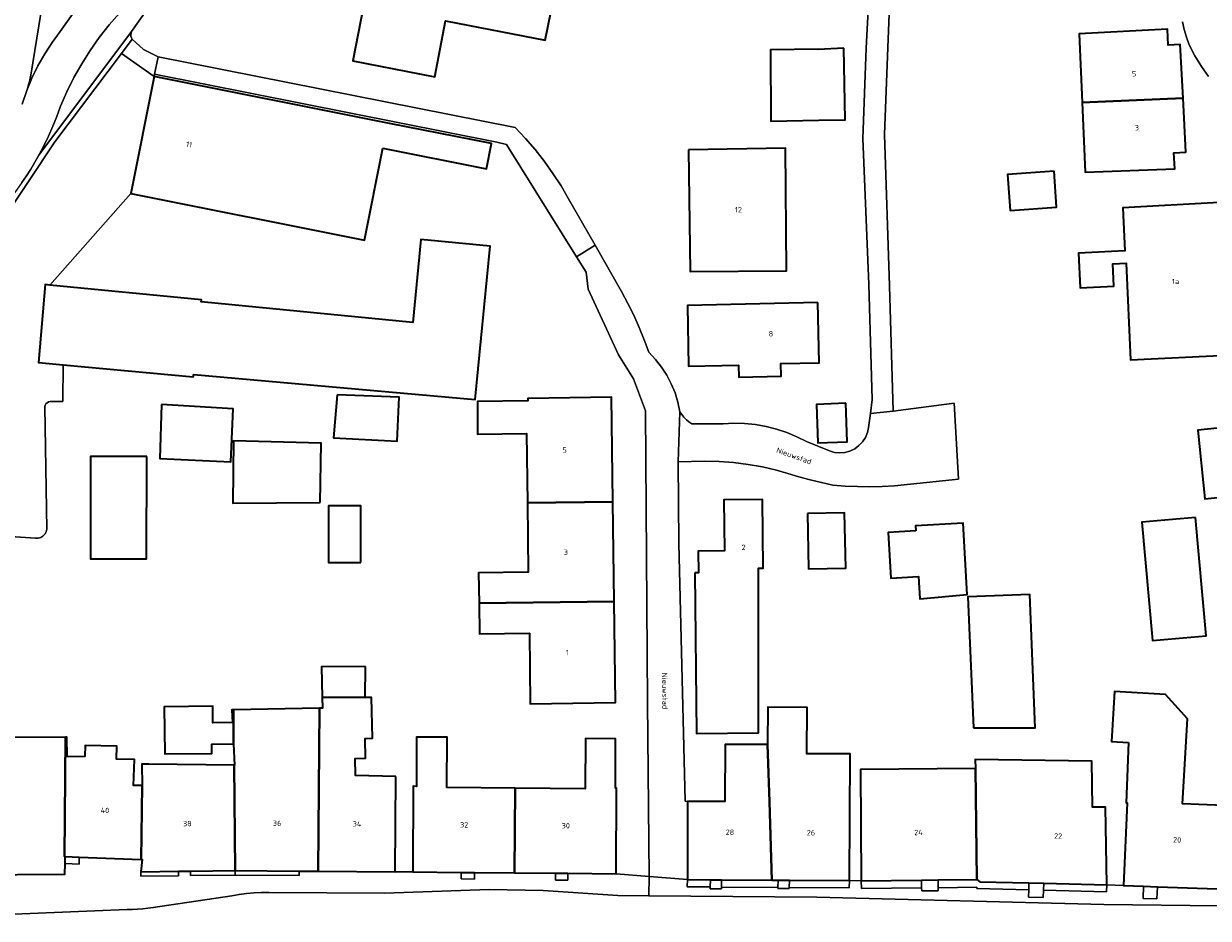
# Model space of a CAD drawing. Header units: metres. Extents: x 229229 to 231729, y 593167 to 595667.
# Tile 68 of 256: x 229913 to 230013, y 594651 to 594726. Entities that reach past the tile are written whole.
import ezdxf
from ezdxf.enums import TextEntityAlignment as Align

# ---------------------------------------------------------------- set-up
doc = ezdxf.new("R2010")
doc.units = ezdxf.units.M
for name, color, linetype, lineweight in [('B-WE-GR-GROENVOORZIENING-GV', 80, 'Continuous', 18), ('B-WE-OG-BEBOUWING-GV', 7, 'Continuous', 35), ('B-WE-OG-BEBOUWING-T18', 10, 'Continuous', 18), ('B-WE-OG-BEBOUWING_SCHUUR-GV', 7, 'Continuous', 35), ('B-WE-OG-TERREIN_ERF-GV', 7, 'Continuous', 18), ('B-WE-OG-TOPOGRAFIE-T18', 10, 'Continuous', 18), ('B-WE-VH-VERHARDING_GESLOTEN-GV', 252, 'Continuous', 18), ('B-WE-VH-VERHARDING_OPEN-GV', 252, 'Continuous', 18)]:
    doc.layers.add(name, color=color, linetype=linetype, lineweight=lineweight)
doc.styles.add('NLCS-ISO-M250-T18', font='NLCS-ISO.ttf', dxfattribs={"height": 0.45})

msp = doc.modelspace()

# ---------------------------------------------------------------- linework, layer by layer
at = {"layer": 'B-WE-GR-GROENVOORZIENING-GV'}
for points in [[(229968.936, 594654.569), (229968.932, 594653.956), (229970.865, 594653.943), (229970.87, 594654.555)], [(229976.551, 594653.903), (229976.555, 594654.515), (229976.033, 594654.519), (229971.808, 594654.549), (229971.804, 594653.936)], [(229977.504, 594653.896), (229982.546, 594653.861), (229982.55, 594654.474), (229977.509, 594654.509)], [(229983.554, 594654.47), (229983.561, 594653.813), (229988.625, 594653.869), (229988.618, 594654.526)], [(229990.015, 594653.884), (229993.257, 594653.92), (229993.254, 594653.803), (229997.621, 594653.7), (229997.635, 594654.28), (229993.527, 594654.38), (229993.25, 594654.577), (229990.007, 594654.541)], [(230004.186, 594654.121), (229998.88, 594654.25), (229998.866, 594653.671), (230004.172, 594653.546)]]:
    msp.add_lwpolyline(points, close=True, dxfattribs=at)
at = {"layer": 'B-WE-OG-BEBOUWING-GV'}
for points in [[(229958.47, 594732.4), (229948.454, 594734.333), (229947.892, 594731.422), (229942.59, 594732.446), (229940.836, 594723.361), (229947.706, 594722.035), (229948.611, 594726.719), (229957, 594725.1)], [(230002.107, 594719.865), (230010.591, 594720.229), (230010.36, 594724.745), (230009.351, 594724.688), (230009.276, 594726.03), (230001.851, 594725.639)], [(229982.091, 594724.422), (229979.937, 594724.319), (229979.937, 594724.338), (229975.931, 594724.301), (229975.945, 594718.303), (229979.999, 594718.381), (229982.208, 594718.424)], [(229943.345, 594716.022), (229952.054, 594714.291), (229952.476, 594716.415), (229943.767, 594718.145), (229924.133, 594722.046), (229922.163, 594712.209), (229941.81, 594708.297)], [(230002.107, 594719.865), (230002.366, 594714.001), (230009.899, 594714.295), (230009.819, 594715.632), (230010.824, 594715.692), (230010.591, 594720.229)], [(229969.04, 594715.898), (229969.16, 594705.66), (229977.276, 594705.736), (229977.186, 594716.044)], [(229999.753, 594714.09), (229995.846, 594713.824), (229996.052, 594710.805), (229999.959, 594711.071)], [(230014.282, 594698.624), (230013.622, 594711.453), (230005.523, 594711.015), (230005.695, 594707.415), (230001.817, 594707.215), (230001.956, 594704.301), (230004.776, 594704.436), (230004.686, 594706.322), (230005.799, 594706.377), (230006.187, 594698.232)], [(229916.491, 594697.819), (229927.404, 594696.807), (229927.457, 594697.018), (229951.101, 594694.914), (229952.357, 594707.788), (229946.542, 594708.355), (229945.862, 594701.381), (229928.081, 594703.116), (229928.098, 594703.291), (229915.378, 594704.532), (229914.978, 594704.571), (229914.418, 594698.011)], [(229979.898, 594703.054), (229968.954, 594702.798), (229969.029, 594697.701), (229973.234, 594697.799), (229973.257, 594696.787), (229976.827, 594696.871), (229976.803, 594697.922), (229980.016, 594697.997)], [(229924.747, 594694.491), (229924.605, 594689.952), (229930.572, 594689.678), (229930.77, 594694.128)], [(229939.516, 594695.292), (229939.216, 594691.677), (229944.556, 594691.404), (229944.722, 594695.096)], [(229962.677, 594686.316), (229962.565, 594695.107), (229955.54, 594694.99), (229955.545, 594694.809), (229951.317, 594694.742), (229951.302, 594692.005), (229955.428, 594692.054), (229955.498, 594686.224)], [(229982.262, 594694.588), (229979.787, 594694.499), (229979.903, 594691.271), (229982.378, 594691.36)], [(230016.951, 594692.861), (230011.839, 594692.333), (230012.436, 594686.553), (230017.548, 594687.081)], [(229938.095, 594686.259), (229938.153, 594691.245), (229930.802, 594691.449), (229930.749, 594686.208)], [(229923.519, 594690.114), (229918.791, 594690.126), (229918.769, 594681.528), (229923.498, 594681.516)], [(229941.495, 594681.209), (229941.501, 594685.962), (229938.795, 594685.965), (229938.789, 594681.212)], [(229962.784, 594677.93), (229962.677, 594686.316), (229955.498, 594686.224), (229955.567, 594680.395), (229951.401, 594680.345), (229951.432, 594677.785)], [(229969.572, 594680.352), (229969.711, 594666.852), (229974.922, 594666.905), (229974.928, 594680.721), (229975.303, 594680.725), (229975.242, 594686.505), (229972.006, 594686.472), (229972.052, 594682.19), (229969.85, 594682.168), (229969.869, 594680.353)], [(229979.027, 594685.321), (229979.127, 594680.68), (229982.242, 594680.747), (229982.143, 594685.388)], [(230011.631, 594684.999), (230007.117, 594684.592), (230008.012, 594674.644), (230012.528, 594675.051)], [(229988.144, 594683.871), (229985.826, 594683.742), (229986.039, 594679.908), (229988.357, 594680.037), (229988.461, 594678.159), (229992.456, 594678.52), (229992.123, 594684.52), (229988.12, 594684.298)], [(229962.784, 594677.93), (229951.432, 594677.785), (229951.463, 594675.225), (229955.659, 594675.275), (229955.73, 594669.342), (229962.892, 594669.435)], [(229992.971, 594667.304), (229998.171, 594667.321), (229997.712, 594678.529), (229992.52, 594678.316)], [(229944.432, 594663.238), (229941.042, 594663.306), (229941.017, 594664.74), (229941.887, 594664.756), (229941.858, 594666.427), (229942.47, 594666.437), (229942.409, 594669.879), (229941.875, 594669.87), (229938.261, 594669.899), (229938.282, 594668.973), (229938.012, 594668.968), (229937.927, 594655.268), (229944.379, 594655.223)], [(230006.021, 594666.076), (230005.815, 594661.006), (230005.893, 594661.003), (230005.596, 594654.063), (230007.279, 594654.002), (230008.436, 594653.96), (230014.307, 594653.748), (230014.36, 594654.69), (230014.704, 594660.772), (230010.557, 594660.942), (230010.96, 594668.065), (230009.123, 594670.122), (230004.83, 594670.365), (230004.592, 594666.157)], [(229930.705, 594667.765), (229929.076, 594667.75), (229929.064, 594669.126), (229924.981, 594669.089), (229925.017, 594665.134), (229928.973, 594665.17), (229928.966, 594665.954), (229930.796, 594665.971), (229930.807, 594668.839), (229930.651, 594668.836)], [(229930.807, 594668.839), (229930.796, 594665.971), (229930.886, 594664.19), (229930.853, 594664.19), (229930.942, 594655.317), (229936.329, 594655.279), (229937.927, 594655.268), (229938.012, 594668.968)], [(229975.667, 594665.902), (229975.833, 594661.089), (229976.033, 594654.519), (229976.555, 594654.515), (229977.509, 594654.509), (229982.55, 594654.474), (229982.624, 594665.124), (229978.973, 594665.143), (229979, 594669.035), (229975.689, 594669.059)], [(229916.662, 594656.502), (229916.599, 594656.504), (229916.687, 594666.526), (229909.134, 594666.496), (229909.006, 594662.183), (229908.842, 594662.187), (229908.621, 594654.968), (229916.631, 594655.018), (229916.65, 594655.915)], [(229916.687, 594666.526), (229916.599, 594656.504), (229916.662, 594656.502), (229917.844, 594656.458), (229923.035, 594656.263), (229923.116, 594662.461), (229922.406, 594662.468), (229922.482, 594664.643), (229920.961, 594664.696), (229920.998, 594665.779), (229918.338, 594665.839), (229918.316, 594664.909), (229916.818, 594664.89), (229916.797, 594666.526)], [(229954.414, 594655.129), (229954.479, 594662.258), (229948.737, 594662.31), (229948.742, 594666.54), (229946.173, 594666.543), (229946.167, 594662.395), (229945.891, 594662.405), (229945.87, 594655.205), (229949.941, 594655.169), (229951.043, 594655.159)], [(229954.479, 594662.258), (229954.414, 594655.129), (229957.853, 594655.098), (229958.893, 594655.089), (229962.958, 594655.053), (229962.977, 594662.239), (229962.886, 594662.237), (229962.895, 594666.388), (229960.365, 594666.408), (229960.338, 594662.197)], [(229976.033, 594654.519), (229975.833, 594661.089), (229975.667, 594665.902), (229972.108, 594665.927), (229972.075, 594661.115), (229968.95, 594661.137), (229968.936, 594654.569), (229970.87, 594654.555), (229971.808, 594654.549)], [(229993.147, 594663.898), (229993.25, 594654.577), (229993.527, 594654.38), (229997.635, 594654.28), (229998.88, 594654.25), (230004.186, 594654.121), (230004.073, 594660.655), (230002.969, 594660.663), (230002.921, 594664.515), (229993.132, 594664.651)], [(229930.853, 594664.19), (229923.682, 594664.258), (229923.104, 594664.277), (229923.116, 594662.461), (229923.035, 594656.263), (229923.122, 594656.26), (229923.022, 594655.224), (229926.171, 594655.261), (229927.189, 594655.273), (229930.942, 594655.317)], [(229993.147, 594663.898), (229983.479, 594663.822), (229983.554, 594654.47), (229988.618, 594654.526), (229990.007, 594654.541), (229993.25, 594654.577)]]:
    msp.add_lwpolyline(points, close=True, dxfattribs=at)
at = {"layer": 'B-WE-OG-BEBOUWING_SCHUUR-GV'}
msp.add_lwpolyline([(229941.89, 594672.473), (229938.204, 594672.441), (229938.261, 594669.899), (229941.875, 594669.87)], close=True, dxfattribs=at)
at = {"layer": 'B-WE-OG-TERREIN_ERF-GV'}
for points in [[(229931.22, 594738.542), (229922.234, 594725.827), (229922.189, 594725.701), (229922.172, 594725.567), (229922.185, 594725.434), (229922.226, 594725.306), (229922.294, 594725.19), (229923.24, 594724.312), (229924.476, 594723.71), (229954.478, 594717.762), (229955.335, 594716.853), (229956.149, 594715.906), (229956.92, 594714.923), (229957.645, 594713.907), (229958.324, 594712.858), (229958.955, 594711.78), (229961.182, 594707.877), (229963.408, 594703.975), (229963.937, 594702.99), (229964.43, 594701.986), (229964.886, 594700.966), (229965.306, 594699.929), (229965.687, 594698.878), (229966.253, 594698.284), (229966.761, 594697.64), (229967.208, 594696.952), (229967.589, 594696.226), (229967.902, 594695.467), (229968.143, 594694.683), (229968.31, 594693.88), (229968.47, 594693.641), (229968.652, 594693.418), (229968.854, 594693.213), (229969.074, 594693.028), (229969.311, 594692.865), (229971.933, 594692.864), (229972.842, 594692.91), (229973.752, 594692.889), (229974.658, 594692.8), (229975.555, 594692.643), (229976.438, 594692.421), (229977.302, 594692.133), (229978.142, 594691.781), (229978.953, 594691.368), (229980.878, 594690.585), (229981.302, 594690.465), (229981.74, 594690.424), (229982.179, 594690.462), (229982.604, 594690.579), (229983, 594690.77), (229983.356, 594691.03), (229983.659, 594691.35), (229983.899, 594691.719), (229984.068, 594692.126), (229984.162, 594692.556), (229984.318, 594693.732), (229984.475, 594694.909), (229984.19, 594704.572), (229983.694, 594716.845), (229983.976, 594724.447), (229984.418, 594732.967)], [(229986.108, 594732.95), (229985.773, 594724.495), (229985.512, 594717.168), (229985.929, 594704.458), (229986.245, 594693.93), (229991.363, 594694.588), (229991.717, 594688.207), (229986.335, 594687.662), (229985.299, 594687.606), (229984.261, 594687.583), (229983.224, 594687.593), (229982.187, 594687.637), (229981.152, 594687.714), (229980.198, 594687.922), (229979.249, 594688.152), (229978.307, 594688.406), (229977.37, 594688.683), (229976.441, 594688.982), (229975.245, 594689.245), (229974.038, 594689.453), (229972.823, 594689.605), (229971.602, 594689.701), (229970.378, 594689.741), (229968.161, 594689.681), (229968.231, 594682.799), (229968.746, 594661.145), (229968.95, 594661.137), (229972.075, 594661.115), (229972.108, 594665.927), (229975.667, 594665.902), (229975.689, 594669.059), (229979, 594669.035), (229978.973, 594665.143), (229982.624, 594665.124), (229982.55, 594654.474), (229983.554, 594654.47), (229983.479, 594663.822), (229993.147, 594663.898), (229993.132, 594664.651), (230002.921, 594664.515), (230002.969, 594660.663), (230004.073, 594660.655), (230004.186, 594654.121), (230005.596, 594654.063), (230005.893, 594661.003), (230005.815, 594661.006), (230006.021, 594666.076), (230004.592, 594666.157), (230004.83, 594670.365), (230009.123, 594670.122), (230010.96, 594668.065), (230010.557, 594660.942), (230014.704, 594660.772)], [(230012.723, 594722.042), (230012.132, 594722.904), (230011.593, 594723.8), (230011.108, 594724.727), (230010.875, 594725.354), (230010.685, 594725.996), (230010.537, 594726.649)], [(229898.683, 594684.288), (229914.152, 594683.27), (229914.377, 594683.263), (229914.595, 594683.317), (229914.79, 594683.43), (229914.947, 594683.591), (229915.053, 594683.788), (229915.102, 594684.008), (229914.957, 594694.286), (229914.98, 594694.421), (229915.043, 594694.543), (229915.139, 594694.64), (229915.259, 594694.704), (229915.394, 594694.729), (229916.449, 594694.737), (229916.491, 594697.819), (229914.418, 594698.011), (229914.978, 594704.571), (229915.378, 594704.532), (229922.163, 594712.209), (229924.133, 594722.046), (229921.386, 594723.984), (229915.792, 594716.558), (229911.312, 594709.82)], [(229909.134, 594666.496), (229916.687, 594666.526), (229916.797, 594666.526), (229916.818, 594664.89), (229918.316, 594664.909), (229918.338, 594665.839), (229920.998, 594665.779), (229920.961, 594664.696), (229922.482, 594664.643), (229922.406, 594662.468), (229923.116, 594662.461), (229923.104, 594664.277), (229923.682, 594664.258), (229930.853, 594664.19), (229930.886, 594664.19), (229930.796, 594665.971), (229928.966, 594665.954), (229928.973, 594665.17), (229925.017, 594665.134), (229924.981, 594669.089), (229929.064, 594669.126), (229929.076, 594667.75), (229930.705, 594667.765), (229930.651, 594668.836), (229930.807, 594668.839), (229938.012, 594668.968), (229938.282, 594668.973), (229938.261, 594669.899), (229941.875, 594669.87), (229942.409, 594669.879), (229942.47, 594666.437), (229941.858, 594666.427), (229941.887, 594664.756), (229941.017, 594664.74), (229941.042, 594663.306), (229944.432, 594663.238), (229944.379, 594655.223), (229945.87, 594655.205), (229945.891, 594662.405), (229946.167, 594662.395), (229946.173, 594666.543), (229948.742, 594666.54), (229948.737, 594662.31), (229954.479, 594662.258), (229960.338, 594662.197), (229960.365, 594666.408), (229962.895, 594666.388), (229962.886, 594662.237), (229962.977, 594662.239), (229962.958, 594655.053), (229965.721, 594654.826), (229965.581, 594669.466), (229965.427, 594693.971), (229964.41, 594696.633), (229963.139, 594698.66), (229960.613, 594704.179), (229960.435, 594705.62), (229959.63, 594706.906), (229953.731, 594716.329), (229952.92, 594716.526), (229924.171, 594722.238), (229924.133, 594722.046), (229943.767, 594718.145), (229952.476, 594716.415), (229952.054, 594714.291), (229943.345, 594716.022), (229941.81, 594708.297), (229922.163, 594712.209), (229915.378, 594704.532), (229928.098, 594703.291), (229928.081, 594703.116), (229945.862, 594701.381), (229946.542, 594708.355), (229952.357, 594707.788), (229951.101, 594694.914), (229927.457, 594697.018), (229927.404, 594696.807), (229916.491, 594697.819), (229916.449, 594694.737), (229915.394, 594694.729), (229915.259, 594694.704), (229915.139, 594694.64), (229915.043, 594694.543), (229914.98, 594694.421), (229914.957, 594694.286), (229915.102, 594684.008), (229915.053, 594683.788), (229914.947, 594683.591), (229914.79, 594683.43), (229914.595, 594683.317), (229914.377, 594683.263), (229914.152, 594683.27), (229898.683, 594684.288)]]:
    msp.add_lwpolyline(points, dxfattribs=at)
for points in [[(229957, 594725.1), (229948.611, 594726.719), (229947.706, 594722.035), (229940.836, 594723.361), (229942.59, 594732.446), (229947.892, 594731.422), (229948.454, 594734.333), (229958.47, 594732.4)], [(230002.366, 594714.001), (230002.107, 594719.865), (230001.851, 594725.639), (230009.276, 594726.03), (230009.351, 594724.688), (230010.36, 594724.745), (230010.591, 594720.229), (230010.824, 594715.692), (230009.819, 594715.632), (230009.899, 594714.295)], [(229982.091, 594724.422), (229982.208, 594718.424), (229979.999, 594718.381), (229975.945, 594718.303), (229975.931, 594724.301), (229979.937, 594724.338), (229979.937, 594724.319)], [(229977.186, 594716.044), (229977.276, 594705.736), (229969.16, 594705.66), (229969.04, 594715.898)], [(229999.959, 594711.071), (229996.052, 594710.805), (229995.846, 594713.824), (229999.753, 594714.09)], [(230004.686, 594706.322), (230004.776, 594704.436), (230001.956, 594704.301), (230001.817, 594707.215), (230005.695, 594707.415), (230005.523, 594711.015), (230013.622, 594711.453), (230014.282, 594698.624), (230006.187, 594698.232), (230005.799, 594706.377)], [(229979.898, 594703.054), (229980.016, 594697.997), (229976.803, 594697.922), (229976.827, 594696.871), (229973.257, 594696.787), (229973.234, 594697.799), (229969.029, 594697.701), (229968.954, 594702.798)], [(229924.605, 594689.952), (229924.747, 594694.491), (229930.77, 594694.128), (229930.572, 594689.678)], [(229939.516, 594695.292), (229944.722, 594695.096), (229944.556, 594691.404), (229939.216, 594691.677)], [(229951.432, 594677.785), (229951.401, 594680.345), (229955.567, 594680.395), (229955.498, 594686.224), (229955.428, 594692.054), (229951.302, 594692.005), (229951.317, 594694.742), (229955.545, 594694.809), (229955.54, 594694.99), (229962.565, 594695.107), (229962.677, 594686.316), (229962.784, 594677.93), (229962.892, 594669.435), (229955.73, 594669.342), (229955.659, 594675.275), (229951.463, 594675.225)], [(229982.262, 594694.588), (229982.378, 594691.36), (229979.903, 594691.271), (229979.787, 594694.499)], [(230016.951, 594692.861), (230017.548, 594687.081), (230012.436, 594686.553), (230011.839, 594692.333)], [(229930.749, 594686.208), (229930.802, 594691.449), (229938.153, 594691.245), (229938.095, 594686.259)], [(229923.498, 594681.516), (229918.769, 594681.528), (229918.791, 594690.126), (229923.519, 594690.114)], [(229938.795, 594685.965), (229941.501, 594685.962), (229941.495, 594681.209), (229938.789, 594681.212)], [(229975.303, 594680.725), (229974.928, 594680.721), (229974.922, 594666.905), (229969.711, 594666.852), (229969.572, 594680.352), (229969.869, 594680.353), (229969.85, 594682.168), (229972.052, 594682.19), (229972.006, 594686.472), (229975.242, 594686.505)], [(229982.143, 594685.388), (229982.242, 594680.747), (229979.127, 594680.68), (229979.027, 594685.321)], [(230007.117, 594684.592), (230011.631, 594684.999), (230012.528, 594675.051), (230008.012, 594674.644)], [(229992.456, 594678.52), (229988.461, 594678.159), (229988.357, 594680.037), (229986.039, 594679.908), (229985.826, 594683.742), (229988.144, 594683.871), (229988.12, 594684.298), (229992.123, 594684.52)], [(229997.712, 594678.529), (229998.171, 594667.321), (229992.971, 594667.304), (229992.52, 594678.316)]]:
    msp.add_lwpolyline(points, close=True, dxfattribs=at)
at = {"layer": 'B-WE-VH-VERHARDING_GESLOTEN-GV'}
msp.add_lwpolyline([(229913.035, 594719.737), (229913.425, 594720.869), (229913.503, 594721.127), (229913.578, 594721.386), (229913.648, 594721.645), (229913.716, 594721.906), (229913.779, 594722.168), (229914.78, 594728.39)], dxfattribs=at)
at = {"layer": 'B-WE-VH-VERHARDING_OPEN-GV'}
for points in [[(229921.22, 594727.384), (229920.343, 594726.383), (229919.52, 594725.337), (229918.751, 594724.25), (229918.041, 594723.125), (229917.389, 594721.965), (229916.799, 594720.772), (229916.271, 594719.55), (229915.964, 594718.703), (229915.627, 594717.867), (229915.262, 594717.043), (229914.867, 594716.232), (229914.445, 594715.436), (229922.234, 594725.827), (229931.22, 594738.542)], [(229984.418, 594732.967), (229983.976, 594724.447), (229983.694, 594716.845), (229984.19, 594704.572), (229984.475, 594694.909), (229984.318, 594693.732), (229986.245, 594693.93), (229985.929, 594704.458), (229985.512, 594717.168), (229985.773, 594724.495), (229986.108, 594732.95)], [(229919.404, 594730.326), (229916.231, 594725.838), (229915.553, 594724.915), (229914.932, 594723.953), (229914.368, 594722.955), (229913.866, 594721.926), (229913.425, 594720.869), (229913.035, 594719.737)], [(229914.78, 594728.39), (229913.779, 594722.168), (229913.716, 594721.906), (229913.648, 594721.645), (229913.578, 594721.386), (229913.503, 594721.127), (229913.425, 594720.869), (229913.866, 594721.926), (229914.368, 594722.955), (229914.932, 594723.953), (229915.553, 594724.915), (229916.231, 594725.838), (229919.404, 594730.326)], [(229913.022, 594713.147), (229913.4, 594713.705), (229913.763, 594714.273), (229914.112, 594714.85), (229914.445, 594715.436), (229914.867, 594716.232), (229915.262, 594717.043), (229915.627, 594717.867), (229915.964, 594718.703), (229916.271, 594719.55), (229916.799, 594720.772), (229917.389, 594721.965), (229918.041, 594723.125), (229918.751, 594724.25), (229919.52, 594725.337), (229920.343, 594726.383), (229921.22, 594727.384)], [(230010.537, 594726.649), (230010.685, 594725.996), (230010.875, 594725.354), (230011.108, 594724.727), (230011.593, 594723.8), (230012.132, 594722.904), (230012.723, 594722.042)], [(229904.169, 594651.309), (229921.875, 594652.049), (229922.309, 594652.052), (229922.743, 594652.071), (229923.176, 594652.105), (229923.607, 594652.156), (229924.036, 594652.222), (229930.653, 594653.211), (229931.273, 594653.308), (229931.897, 594653.385), (229932.522, 594653.44), (229933.149, 594653.474), (229933.777, 594653.486), (229943.513, 594653.425), (229952.278, 594653.739), (229956.835, 594653.657), (229963.092, 594653.234), (229965.69, 594653.209), (229965.721, 594654.826), (229962.958, 594655.053), (229958.893, 594655.089), (229958.888, 594654.512), (229957.848, 594654.524), (229957.853, 594655.098), (229954.414, 594655.129), (229951.043, 594655.159), (229951.038, 594654.606), (229949.936, 594654.619), (229949.941, 594655.169), (229945.87, 594655.205), (229944.379, 594655.223), (229937.927, 594655.268), (229936.329, 594655.279), (229936.326, 594654.902), (229930.946, 594654.94), (229927.193, 594654.896), (229927.189, 594655.273), (229926.171, 594655.261), (229926.176, 594654.884), (229923.026, 594654.847), (229923.022, 594655.224), (229923.122, 594656.26), (229923.035, 594656.263), (229917.844, 594656.458), (229917.822, 594655.871), (229916.65, 594655.915), (229916.631, 594655.018), (229908.621, 594654.968)], [(230014.307, 594653.748), (230008.436, 594653.96), (230008.399, 594652.937), (230007.242, 594652.979), (230007.279, 594654.002), (230005.596, 594654.063), (230004.186, 594654.121), (230004.172, 594653.546), (229998.866, 594653.671), (229998.851, 594653.054), (229997.606, 594653.084), (229997.621, 594653.7), (229993.254, 594653.803), (229993.257, 594653.92), (229990.015, 594653.884), (229990.018, 594653.626), (229988.628, 594653.61), (229988.625, 594653.869), (229983.561, 594653.813), (229983.554, 594654.47), (229982.55, 594654.474), (229982.546, 594653.861), (229977.504, 594653.896), (229977.504, 594653.803), (229976.55, 594653.809), (229976.551, 594653.903), (229971.804, 594653.936), (229971.802, 594653.773), (229970.864, 594653.773), (229970.865, 594653.943), (229968.932, 594653.956), (229968.936, 594654.569), (229965.721, 594654.826), (229965.69, 594653.209), (229979.812, 594653.073), (230003.938, 594652.469), (230013.602, 594652.353)], [(230013.602, 594652.353), (230003.938, 594652.469), (229979.812, 594653.073), (229965.69, 594653.209), (229963.092, 594653.234), (229956.835, 594653.657), (229952.278, 594653.739), (229943.513, 594653.425), (229933.777, 594653.486), (229933.149, 594653.474), (229932.522, 594653.44), (229931.897, 594653.385), (229931.273, 594653.308), (229930.653, 594653.211), (229924.036, 594652.222), (229923.607, 594652.156), (229923.176, 594652.105), (229922.743, 594652.071), (229922.309, 594652.052), (229921.875, 594652.049), (229904.169, 594651.309)]]:
    msp.add_lwpolyline(points, dxfattribs=at)
for points in [[(229915.792, 594716.558), (229921.386, 594723.984), (229922.294, 594725.19), (229922.226, 594725.306), (229922.185, 594725.434), (229922.172, 594725.567), (229922.189, 594725.701), (229922.234, 594725.827), (229914.445, 594715.436), (229914.112, 594714.85), (229913.763, 594714.273), (229913.4, 594713.705), (229913.022, 594713.147), (229912.63, 594712.599), (229912.167, 594711.962), (229910.715, 594709.965), (229909.05, 594706.239), (229909.71, 594706.188), (229911.312, 594709.82)], [(229924.171, 594722.238), (229924.476, 594723.71), (229923.24, 594724.312), (229922.294, 594725.19), (229921.386, 594723.984), (229924.133, 594722.046)], [(229924.476, 594723.71), (229924.171, 594722.238), (229952.92, 594716.526), (229953.731, 594716.329), (229959.63, 594706.906), (229961.182, 594707.877), (229958.955, 594711.78), (229958.324, 594712.858), (229957.645, 594713.907), (229956.92, 594714.923), (229956.149, 594715.906), (229955.335, 594716.853), (229954.478, 594717.762)], [(229968.231, 594682.799), (229968.161, 594689.681), (229968.31, 594693.88), (229968.143, 594694.683), (229967.902, 594695.467), (229967.589, 594696.226), (229967.208, 594696.952), (229966.761, 594697.64), (229966.253, 594698.284), (229965.687, 594698.878), (229965.306, 594699.929), (229964.886, 594700.966), (229964.43, 594701.986), (229963.937, 594702.99), (229963.408, 594703.975), (229961.182, 594707.877), (229959.63, 594706.906), (229960.435, 594705.62), (229960.613, 594704.179), (229963.139, 594698.66), (229964.41, 594696.633), (229965.427, 594693.971), (229965.581, 594669.466), (229965.721, 594654.826), (229968.936, 594654.569), (229968.95, 594661.137), (229968.746, 594661.145)], [(229978.953, 594691.368), (229978.142, 594691.781), (229977.302, 594692.133), (229976.438, 594692.421), (229975.555, 594692.643), (229974.658, 594692.8), (229973.752, 594692.889), (229972.842, 594692.91), (229971.933, 594692.864), (229969.311, 594692.865), (229969.074, 594693.028), (229968.854, 594693.213), (229968.652, 594693.418), (229968.47, 594693.641), (229968.31, 594693.88), (229968.161, 594689.681), (229970.378, 594689.741), (229971.602, 594689.701), (229972.823, 594689.605), (229974.038, 594689.453), (229975.245, 594689.245), (229976.441, 594688.982), (229977.37, 594688.683), (229978.307, 594688.406), (229979.249, 594688.152), (229980.198, 594687.922), (229981.152, 594687.714), (229982.187, 594687.637), (229983.224, 594687.593), (229984.261, 594687.583), (229985.299, 594687.606), (229986.335, 594687.662), (229991.717, 594688.207), (229991.363, 594694.588), (229986.245, 594693.93), (229984.318, 594693.732), (229984.162, 594692.556), (229984.068, 594692.126), (229983.899, 594691.719), (229983.659, 594691.35), (229983.356, 594691.03), (229983, 594690.77), (229982.604, 594690.579), (229982.179, 594690.462), (229981.74, 594690.424), (229981.302, 594690.465), (229980.878, 594690.585)], [(229916.65, 594655.915), (229917.822, 594655.871), (229917.844, 594656.458), (229916.662, 594656.502)], [(229923.026, 594654.847), (229926.176, 594654.884), (229926.171, 594655.261), (229923.022, 594655.224)], [(229930.942, 594655.317), (229927.189, 594655.273), (229927.193, 594654.896), (229930.946, 594654.94)], [(229930.946, 594654.94), (229936.326, 594654.902), (229936.329, 594655.279), (229930.942, 594655.317)], [(229949.941, 594655.169), (229949.936, 594654.619), (229951.038, 594654.606), (229951.043, 594655.159)], [(229958.888, 594654.512), (229958.893, 594655.089), (229957.853, 594655.098), (229957.848, 594654.524)], [(229971.808, 594654.549), (229970.87, 594654.555), (229970.865, 594653.943), (229970.864, 594653.773), (229971.802, 594653.773), (229971.804, 594653.936)], [(229976.555, 594654.515), (229976.551, 594653.903), (229976.55, 594653.809), (229977.504, 594653.803), (229977.504, 594653.896), (229977.509, 594654.509)], [(229988.628, 594653.61), (229990.018, 594653.626), (229990.015, 594653.884), (229990.007, 594654.541), (229988.618, 594654.526), (229988.625, 594653.869)], [(229997.621, 594653.7), (229997.606, 594653.084), (229998.851, 594653.054), (229998.866, 594653.671), (229998.88, 594654.25), (229997.635, 594654.28)], [(230007.279, 594654.002), (230007.242, 594652.979), (230008.399, 594652.937), (230008.436, 594653.96)]]:
    msp.add_lwpolyline(points, close=True, dxfattribs=at)

# ---------------------------------------------------------------- texts
at = {"layer": 'B-WE-OG-BEBOUWING-T18', "style": 'NLCS-ISO-M250-T18'}
for s, rotation, p in [('5', 2.5, (230006.481, 594722.283)), ('3', 2.2, (230006.713, 594717.755)), ('11', 348.8, (229927.07, 594716.342)), ('12', 0.5, (229973.231, 594710.855)), ('1a', 2.7, (230009.957, 594704.833)), ('8', 1.3, (229975.958, 594700.432)), ('5', 0.7, (229958.621, 594690.661)), ('3', 0.7, (229958.731, 594682.072)), ('1', 0.7, (229958.838, 594673.632)), ('40', 357.9, (229919.998, 594660.38)), ('38', 0.6, (229926.919, 594659.27)), ('36', 359.6, (229934.463, 594659.292)), ('34', 358.9, (229941.181, 594659.245)), ('32', 359.5, (229950.178, 594659.167)), ('30', 359.4, (229958.722, 594659.091)), ('28', 359.6, (229972.512, 594658.544)), ('26', 359.7, (229979.32, 594658.497)), ('24', 0.4, (229988.358, 594658.523)), ('22', 359.2, (230000.097, 594658.222)), ('20', 357.7, (230010.096, 594657.903))]:
    msp.add_text(s, height=0.45, rotation=rotation, dxfattribs=at).set_placement(p, align=Align.MIDDLE)
msp.add_text('2', height=0.45, dxfattribs=at).set_placement((229973.665, 594682.489), align=Align.MIDDLE)
at = {"layer": 'B-WE-OG-TOPOGRAFIE-T18', "style": 'NLCS-ISO-M250-T18'}
for rotation, p in [(340.4, (229977.9, 594690.172)), (270.9, (229967.05, 594670.415))]:
    msp.add_text('Nieuwstad', height=0.45, rotation=rotation, dxfattribs=at).set_placement(p, align=Align.MIDDLE)

doc.saveas('drawing.dxf')
